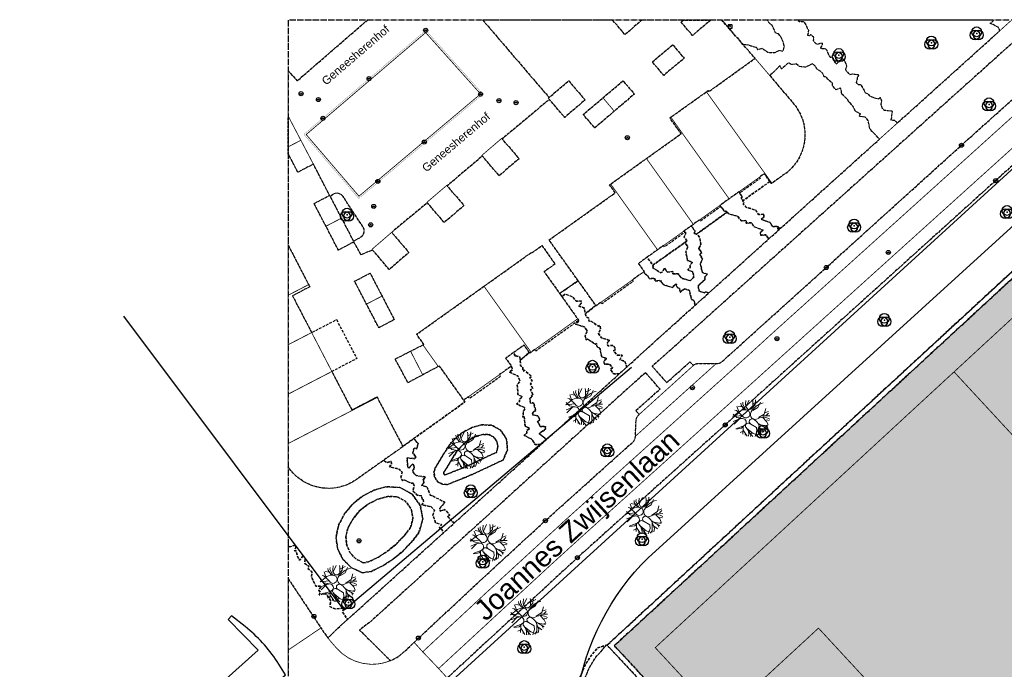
# Model space of a CAD drawing. Header units: millimetres. Extents: x 164440972 to 164699268, y 418448482 to 418717188.
# Tile 3 of 4: x 164443580 to 164564569, y 418637273 to 418717188. Entities that reach past the tile are written whole.
import ezdxf
from ezdxf.enums import TextEntityAlignment as Align

# ---------------------------------------------------------------- set-up
doc = ezdxf.new("R2010")
doc.units = ezdxf.units.MM
doc.header["$LTSCALE"] = 100
doc.linetypes.add('HIDDEN', pattern=[9.525, 6.35, -3.175])
doc.linetypes.add('HIDDEN2', pattern=[4.7625, 3.175, -1.5875])
for name, color, linetype in [('ADRES_STRAATNAAM', 7, 'Continuous'), ('BEGROEIDTERREINDEEL', 3, 'HIDDEN2'), ('KAST', 14, 'Continuous'), ('ONBEGROEIDTERREINDEEL', 15, 'HIDDEN2'), ('PAND', 1, 'Continuous'), ('PUT', 8, 'Continuous'), ('RASTERVERDELING', 8, 'HIDDEN'), ('SCHEIDING', 14, 'HIDDEN2'), ('T--L9041_VERHARDING_Sportveld', 255, 'Continuous'), ('VEGETATIEOBJECT', 92, 'Continuous'), ('WEGDEEL', 8, 'Continuous'), ('WEGINRICHTINGSELEMENT', 7, 'Continuous')]:
    doc.layers.add(name, color=color, linetype=linetype)
doc.layers.add('T--A9041_VERHARDING_Sportveld', color=92, linetype='Continuous', transparency=0.8)
doc.layers.add('T--L9042_BOMEN', color=84, linetype='Continuous', lineweight=0)
doc.styles.get("Standard").update_dxf_attribs({"font": 'arial.ttf'})

# ---------------------------------------------------------------- blocks, each defined once
blk = doc.blocks.new('KAST')
at = {"flags": 128}
for points in [[(-250, 200), (250, 200)], [(-250, -250), (250, -250), (250, 150), (-250, 150), (-250, -250)]]:
    blk.add_lwpolyline(points, dxfattribs=at)
blk.add_circle((-150, 50), 30)
blk.add_point((0, 0))
blk = doc.blocks.new('PUT')
at = {"flags": 128}
blk.add_lwpolyline([(-150, 0), (150, 0)], dxfattribs=at)
blk.add_circle((0, 0), 250)
blk.add_point((0, 0))
blk = doc.blocks.new('VEGETATIEOBJECT')
for centre in [(-200, -200), (0, 200), (200, -200)]:
    blk.add_circle(centre, 600)
blk.add_point((0, 0))
blk = doc.blocks.new('boom15')
for p, q in [((-837, 1233), (-1799, 760)), ((-1202, 1372), (-1390, 1455)), ((-665, 606), (-1202, 1372)), ((-933, 989), (-1054, 1855)), ((-414, 1658), (-921, 1885)), ((-527, 1919), (-502, 2147)), ((-299, 1379), (-527, 1919)), ((-20, 1187), (-299, 1379)), ((-297, 1976), (-228, 2217)), ((-130, 1313), (-297, 1976)), ((6, 1614), (36, 1887)), ((103, 1333), (6, 1614)), ((33, 1616), (578, 2305)), ((36, 1887), (179, 2324)), ((691, 1213), (1174, 1580)), ((803, 1277), (976, 1988)), ((976, 1988), (974, 2222)), ((994, 1781), (1631, 1936)), ((1174, 1580), (1359, 2157)), ((1443, 1197), (1872, 1759)), ((-1284, 245), (-1881, 157)), ((-1106, 279), (-1876, -213)), ((-1799, 760), (-667, 633)), ((-1355, 546), (-1704, 1021)), ((-707, 259), (-1355, 546)), ((742, 946), (1443, 1197)), ((1245, -58), (2008, 208)), ((1796, 54), (2626, -145)), ((2008, 208), (2349, 852)), ((2095, 351), (2621, 433)), ((2217, -9), (2566, 238)), ((-657, -622), (-1779, -801)), ((-1067, -892), (-1721, -850)), ((-853, -756), (-1075, -1625)), ((-633, -583), (-1067, -892)), ((-909, -1150), (-602, -1972)), ((-486, -923), (-122, -1876)), ((-429, -1053), (170, -1805)), ((157, -632), (740, -1195)), ((740, -1195), (687, -1624)), ((1095, -1029), (849, -2134)), ((1052, -743), (1910, -1563)), ((1052, -743), (1213, -1759)), ((1307, -974), (2124, -1327)), ((1719, -107), (2116, -713)), ((1835, -1217), (2202, -1185)), ((2116, -713), (2199, -1149)), ((2128, -541), (2464, -665)), ((-1057, -1316), (-1349, -1378)), ((-736, -1577), (-805, -1818)), ((17, -1611), (-201, -2109)), ((-122, -1876), (66, -2167)), ((170, -1805), (687, -2148)), ((687, -1624), (324, -2225)), ((916, -1875), (602, -2201)), ((1213, -1759), (1028, -2119)), ((1156, -1412), (1548, -1865)), ((1683, -1347), (1760, -1711))]:
    blk.add_line(p, q)
for centre, radius, start, end in [((-489, -88), 1366, 69.1371, 104.77711), ((447, 1547), 405, 211.85173, 304.07273), ((2202, -720), 2299, 90.15836, 137.76604), ((-972, -1088), 1373, 78.8774, 104.28942), ((-793, -182), 450, 291.1226, 78.8774), ((-180, 722), 499, 193.43344, 69.1371), ((951, 416), 610, 137.76604, 290.42774), ((-228, -761), 329, 37.31288, 210.03342), ((-1617, -1563), 1275, 338.11849, 30.03342), ((357, -363), 335, 54.28546, 233.34269), ((-276, -1244), 1420, 20.65693, 54.28546), ((1523, -1479), 1386, 42.60855, 104.32725)]:
    blk.add_arc(centre, radius, start, end)

msp = doc.modelspace()

# ---------------------------------------------------------------- hatches: boundary and pattern name
at = {"layer": 'T--A9041_VERHARDING_Sportveld'}
h = msp.add_hatch(color=256, dxfattribs=at)
h.dxf.hatch_style = 1
h.paths.add_polyline_path([(164642992, 418661090), (164643484, 418660558), (164566581, 418589689), (164564846, 418588089), (164516647, 418640178), (164555957, 418676486), (164595227, 418712758)])
h.paths.add_polyline_path([(164569502, 418583079), (164572058, 418585440), (164609457, 418619983), (164628262, 418637347), (164648057, 418655613), (164695069, 418604863), (164694537, 418601924), (164655917, 418566299), (164617666, 418530955)])

# ---------------------------------------------------------------- linework, layer by layer
at = {"layer": 'BEGROEIDTERREINDEEL', "flags": 128}
for points in [[(164595198, 418713616), (164591946, 418717138), (164585352, 418717138), (164580853, 418713084), (164563508, 418697392), (164530274, 418667342), (164512118, 418651004), (164496117, 418636202), (164493275, 418633511), (164498198, 418628103), (164502821, 418623020), (164509071, 418628803), (164509196, 418628925), (164509311, 418629054), (164509418, 418629192), (164509515, 418629336), (164509602, 418629487), (164509678, 418629644), (164509743, 418629805), (164513052, 418637793), (164513903, 418639121), (164514595, 418639904), (164515687, 418640251), (164515724, 418640294), (164515766, 418640249), (164516206, 418640656), (164555516, 418676963), (164595198, 418713616)], [(164559310, 418701751), (164576434, 418717138), (164568692, 418717138), (164523193, 418676229), (164521293, 418674551), (164523071, 418672544), (164525938, 418675083), (164526376, 418674667), (164526428, 418674711), (164526483, 418674751), (164526541, 418674787), (164526601, 418674819), (164526664, 418674846), (164526734, 418674870), (164526805, 418674889), (164526878, 418674903), (164526952, 418674911), (164527026, 418674912), (164529161, 418674876), (164529225, 418674875), (164529294, 418674880), (164529364, 418674889), (164529433, 418674903), (164529500, 418674921), (164529567, 418674943), (164529646, 418674976), (164529723, 418675015), (164529797, 418675060), (164529866, 418675111), (164529932, 418675167), (164535020, 418679772), (164542694, 418686700), (164559310, 418701751)], [(164529848, 418717138), (164532453, 418714145), (164533040, 418714113), (164533978, 418713804), (164534105, 418713807), (164534246, 418713525), (164534809, 418713673), (164535527, 418713173), (164536384, 418713157), (164536948, 418713414), (164537291, 418713307), (164537415, 418713393), (164537527, 418713920), (164537391, 418714449), (164537123, 418715061), (164536820, 418715427), (164536469, 418715572), (164536054, 418716452), (164535574, 418716903), (164535507, 418717079), (164535532, 418717138), (164529848, 418717138)], [(164539273, 418717138), (164539238, 418717077), (164539396, 418716950), (164539882, 418716956), (164540025, 418716806), (164540275, 418716386), (164540325, 418716156), (164540509, 418715902), (164540467, 418715519), (164540399, 418715269), (164540650, 418715213), (164540793, 418715356), (164541098, 418715111), (164541126, 418714928), (164541067, 418714608), (164541411, 418714257), (164541613, 418714172), (164542044, 418714315), (164542205, 418714292), (164542165, 418713978), (164541965, 418713735), (164542063, 418713625), (164542564, 418713632), (164542742, 418713418), (164543021, 418712782), (164543176, 418712569), (164543486, 418712535), (164543651, 418712074), (164543894, 418711769), (164544013, 418711837), (164544406, 418712107), (164544737, 418712370), (164544935, 418712133), (164545142, 418711703), (164545183, 418711463), (164545042, 418711068), (164545212, 418710785), (164545587, 418710447), (164545918, 418710521), (164546572, 418710438), (164546662, 418710337), (164546490, 418710049), (164546481, 418709809), (164546355, 418709447), (164546602, 418709224), (164546955, 418709192), (164547293, 418708559), (164547492, 418708190), (164547786, 418708089), (164547995, 418707818), (164548521, 418707595), (164549106, 418707448), (164549330, 418707615), (164549494, 418707196), (164549397, 418706780), (164549517, 418706323), (164549831, 418706071), (164550279, 418706005), (164550747, 418705963), (164550801, 418705832), (164550694, 418705433), (164550691, 418705105), (164550627, 418704866), (164551075, 418704809), (164551263, 418704612), (164551419, 418704467), (164564008, 418715822), (164563834, 418716248), (164562833, 418716757), (164563210, 418717026), (164563223, 418717138), (164539273, 418717138)], [(164548344, 418703444), (164548036, 418703798), (164547930, 418704386), (164547823, 418704791), (164547476, 418705206), (164546744, 418705295), (164546882, 418705596), (164546378, 418705863), (164546323, 418705874), (164545978, 418706489), (164545636, 418706946), (164545474, 418707050), (164545228, 418707455), (164544549, 418708093), (164544553, 418708401), (164544439, 418708771), (164544088, 418708635), (164543880, 418708563), (164543474, 418709066), (164543452, 418709363), (164543019, 418709741), (164542687, 418710125), (164542464, 418710168), (164542432, 418710165), (164542228, 418710624), (164542196, 418710667), (164541616, 418711079), (164541502, 418711188), (164541345, 418711475), (164541000, 418711773), (164540143, 418711338), (164539395, 418711415), (164538997, 418711761), (164538471, 418711653), (164538041, 418711875), (164537586, 418711472), (164537195, 418711127), (164537021, 418711529), (164535881, 418710429), (164535735, 418710322), (164535961, 418710056), (164538293, 418707307), (164539002, 418706453), (164539448, 418705689), (164539615, 418705323), (164539757, 418704946), (164539874, 418704561), (164539964, 418704169), (164540027, 418703771), (164540063, 418703371), (164540073, 418702968), (164540055, 418702566), (164540010, 418702166), (164539938, 418701770), (164539839, 418701380), (164539714, 418700997), (164539564, 418700624), (164539389, 418700262), (164539190, 418699912), (164538967, 418699577), (164538723, 418699257), (164538457, 418698954), (164538172, 418698671), (164537868, 418698407), (164537547, 418698164), (164536016, 418697066), (164535946, 418697017), (164535759, 418697280), (164532448, 418694918), (164532580, 418694712), (164532496, 418694504), (164532863, 418694114), (164534018, 418693747), (164534362, 418693234), (164535005, 418693249), (164535011, 418692912), (164534689, 418692639), (164535780, 418692243), (164536128, 418691726), (164536773, 418691762), (164536739, 418691409), (164536985, 418691632), (164537077, 418691531), (164547335, 418700783), (164549112, 418702386), (164549236, 418702498), (164548344, 418703444)], [(164535630, 418690226), (164535267, 418690717), (164534614, 418690671), (164534614, 418691027), (164534951, 418691294), (164533853, 418691687), (164533495, 418692208), (164532866, 418692155), (164532825, 418692477), (164532216, 418692426), (164531840, 418692977), (164530689, 418693301), (164530503, 418693512), (164526754, 418690803), (164526789, 418690792), (164527119, 418690423), (164527288, 418689574), (164527029, 418689024), (164527397, 418688503), (164527142, 418688296), (164527473, 418687750), (164527210, 418687186), (164527476, 418686079), (164528092, 418685866), (164527753, 418685536), (164527792, 418685221), (164526934, 418684462), (164527087, 418683787), (164527713, 418683592), (164527863, 418683704), (164528252, 418683571), (164535630, 418690226)], [(164525573, 418689951), (164521366, 418686994), (164521467, 418686850), (164521347, 418686666), (164522340, 418686066), (164522533, 418686124), (164522823, 418686633), (164523151, 418686140), (164523819, 418686211), (164523854, 418685905), (164524487, 418685926), (164524871, 418685403), (164525956, 418685077), (164526409, 418685523), (164526296, 418686182), (164525701, 418686378), (164525976, 418686726), (164525976, 418687037), (164526270, 418687328), (164525658, 418687559), (164525429, 418688650), (164525705, 418689247), (164525313, 418689761), (164525574, 418689950), (164525573, 418689951)], [(164526569, 418682053), (164526434, 418682628), (164526136, 418682783), (164525870, 418683887), (164525270, 418684093), (164524761, 418683655), (164524640, 418684108), (164524350, 418684247), (164524242, 418684684), (164523774, 418684251), (164522674, 418684572), (164522318, 418685094), (164521684, 418685046), (164521631, 418685359), (164520983, 418685323), (164520663, 418685763), (164520452, 418685906), (164520259, 418686168), (164518830, 418685149), (164518947, 418684985), (164515112, 418682238), (164514989, 418682410), (164514408, 418681996), (164514366, 418682053), (164513094, 418681003), (164513174, 418680629), (164513473, 418680509), (164513574, 418680076), (164513677, 418680182), (164514696, 418679481), (164514862, 418679585), (164514969, 418679163), (164514694, 418678576), (164515060, 418678040), (164516080, 418677732), (164515784, 418677428), (164515852, 418677066), (164516495, 418677121), (164516832, 418676631), (164516567, 418676465), (164516986, 418675933), (164517594, 418675898), (164517327, 418675349), (164517946, 418675167), (164518174, 418674457), (164521789, 418677741), (164526569, 418682053)], [(164517236, 418673605), (164516539, 418673642), (164516184, 418674168), (164516421, 418674372), (164516043, 418674828), (164515439, 418674826), (164515354, 418675163), (164515740, 418675491), (164515098, 418675721), (164514862, 418676784), (164514546, 418676937), (164514441, 418677355), (164514316, 418677261), (164513332, 418677921), (164513193, 418677813), (164513049, 418678266), (164513334, 418678891), (164512977, 418679394), (164511866, 418679727), (164512305, 418680125), (164512267, 418680202), (164506998, 418676419), (164506867, 418676603), (164506416, 418676279), (164506269, 418676173), (164506214, 418676249), (164505074, 418675299), (164505139, 418674594), (164505385, 418674438), (164505433, 418673953), (164505591, 418674068), (164506487, 418673295), (164506267, 418673123), (164506566, 418672737), (164506351, 418672389), (164506623, 418671822), (164506362, 418671647), (164506624, 418671075), (164506282, 418670533), (164506336, 418670023), (164506639, 418670064), (164506745, 418669973), (164506988, 418669113), (164506626, 418668846), (164506597, 418668577), (164507251, 418668457), (164507512, 418667931), (164507225, 418667766), (164507549, 418667157), (164508188, 418667141), (164508201, 418666826), (164507429, 418666270), (164508320, 418665533), (164516008, 418672489), (164517236, 418673605)], [(164518244, 418664624), (164518893, 418665180), (164518950, 418665235), (164519003, 418665296), (164519051, 418665360), (164519094, 418665427), (164519131, 418665498), (164519162, 418665568), (164519187, 418665640), (164519207, 418665714), (164519221, 418665789), (164519230, 418665865), (164519233, 418665938), (164519323, 418667882), (164519327, 418667958), (164519338, 418668034), (164519355, 418668109), (164519378, 418668182), (164519407, 418668253), (164519443, 418668325), (164519485, 418668393), (164519532, 418668457), (164519585, 418668517), (164519643, 418668572), (164519699, 418668623), (164519282, 418669100), (164522266, 418671747), (164520486, 418673773), (164518039, 418671588), (164486753, 418643194), (164485342, 418642107), (164489130, 418638343), (164489332, 418638432), (164489530, 418638529), (164489725, 418638633), (164489915, 418638745), (164490101, 418638863), (164490282, 418638989), (164490459, 418639121), (164490630, 418639260), (164490796, 418639405), (164490956, 418639557), (164492048, 418640592), (164499991, 418648029), (164508171, 418655564), (164518244, 418664624)], [(164505482, 418669082), (164505681, 418669322), (164505653, 418669450), (164504644, 418669914), (164505001, 418670203), (164505019, 418670546), (164505356, 418670788), (164504805, 418671065), (164504716, 418672251), (164505056, 418672768), (164504785, 418673360), (164503745, 418673835), (164504132, 418674119), (164504002, 418674571), (164502541, 418673529), (164502688, 418673320), (164498879, 418670585), (164498723, 418670805), (164498142, 418670390), (164498265, 418670138), (164491990, 418665654), (164492551, 418665032), (164492365, 418664408), (164492062, 418664478), (164491889, 418663887), (164492300, 418663373), (164492099, 418663185), (164491174, 418663309), (164491263, 418662111), (164491429, 418662078), (164491876, 418662571), (164492082, 418662167), (164491875, 418661587), (164492303, 418661104), (164493419, 418660951), (164493178, 418660571), (164493247, 418660199), (164492952, 418659869), (164493618, 418659738), (164494034, 418658686), (164494330, 418658603), (164495827, 418657806), (164495199, 418657093), (164495257, 418656744), (164495841, 418656914), (164496419, 418656247), (164496165, 418656086), (164496532, 418655714), (164496501, 418655605), (164496984, 418655275), (164507647, 418664923), (164506915, 418664948), (164506575, 418665536), (164505554, 418666063), (164505898, 418666323), (164505901, 418666656), (164506259, 418666911), (164505703, 418667174), (164505564, 418668334), (164505633, 418668407), (164505407, 418668291), (164505482, 418669082)], [(164502969, 418663016), (164503511, 418664223), (164503418, 418665542), (164502712, 418666661), (164501561, 418667312), (164500238, 418667341), (164499154, 418667008), (164498143, 418666492), (164497237, 418665810), (164496462, 418664981), (164495842, 418664031), (164494685, 418662121), (164494482, 418661512), (164494572, 418660877), (164494934, 418660347), (164495495, 418660035), (164496136, 418660004), (164498869, 418661097), (164502969, 418663016)], [(164501561, 418667312), (164502712, 418666661), (164503418, 418665542), (164503511, 418664223), (164502969, 418663016), (164498869, 418661097), (164496136, 418660004), (164495495, 418660035), (164494934, 418660347), (164494572, 418660877), (164494482, 418661512), (164494685, 418662121), (164495842, 418664031), (164496462, 418664981), (164497237, 418665810), (164498143, 418666492), (164499154, 418667008), (164500238, 418667341), (164501561, 418667312)], [(164496886, 418663438), (164497393, 418664223), (164498028, 418664907), (164498773, 418665471), (164499605, 418665896), (164500498, 418666170), (164501189, 418666169), (164501808, 418665860), (164502224, 418665308), (164502351, 418664629), (164502163, 418663964), (164498391, 418662198), (164495852, 418661183), (164495776, 418661210), (164495716, 418661265), (164495683, 418661338), (164495680, 418661419), (164495709, 418661494), (164496886, 418663438)], [(164502163, 418663964), (164502351, 418664629), (164502224, 418665308), (164501808, 418665860), (164501189, 418666169), (164500498, 418666170), (164499605, 418665896), (164498773, 418665471), (164498028, 418664907), (164497393, 418664223), (164496886, 418663438), (164495709, 418661494), (164495680, 418661419), (164495683, 418661338), (164495716, 418661265), (164495776, 418661210), (164495852, 418661183), (164498391, 418662198), (164502163, 418663964)], [(164494359, 418656256), (164494538, 418656841), (164494159, 418657274), (164492975, 418657508), (164493216, 418657937), (164493137, 418658234), (164493036, 418658172), (164493003, 418658619), (164492417, 418658708), (164491901, 418659230), (164492067, 418659834), (164491915, 418660244), (164491824, 418660120), (164490731, 418660606), (164490620, 418660480), (164490427, 418660909), (164490562, 418661507), (164490175, 418661913), (164489032, 418662175), (164489280, 418662545), (164489212, 418662828), (164488628, 418662712), (164488311, 418662996), (164485156, 418660759), (164484815, 418660517), (164484457, 418660300), (164484085, 418660108), (164483701, 418659942), (164483306, 418659804), (164482902, 418659694), (164482492, 418659612), (164482076, 418659559), (164481659, 418659535), (164481240, 418659541), (164480823, 418659575), (164480409, 418659639), (164480001, 418659731), (164479601, 418659852), (164479209, 418660001), (164478829, 418660176), (164478463, 418660378), (164478111, 418660604), (164477776, 418660855), (164477459, 418661129), (164477162, 418661424), (164476887, 418661739), (164476634, 418662072), (164476575, 418662162), (164476575, 418652447), (164476792, 418652321), (164477386, 418652558), (164477521, 418652275), (164477334, 418651849), (164477533, 418651837), (164477887, 418650724), (164478056, 418650735), (164478387, 418651307), (164478643, 418650946), (164478625, 418650283), (164479129, 418649932), (164478969, 418649666), (164479494, 418649283), (164479441, 418648655), (164479957, 418647497), (164480631, 418647514), (164480341, 418647030), (164480530, 418646751), (164480370, 418646425), (164481162, 418646655), (164481794, 418645708), (164481707, 418644990), (164482328, 418644699), (164483426, 418644798), (164483241, 418644329), (164483868, 418643408), (164483961, 418643491), (164495598, 418654021), (164495509, 418654463), (164495280, 418654452), (164495172, 418654717), (164495426, 418655071), (164494688, 418655289), (164494359, 418656256)], [(164483508, 418656411), (164484500, 418657608), (164485710, 418658585), (164487090, 418659301), (164488584, 418659730), (164490297, 418659646), (164491805, 418658826), (164492806, 418657434), (164493104, 418655744), (164492639, 418654093), (164491703, 418652880), (164490634, 418651782), (164489447, 418650814), (164488155, 418649989), (164486778, 418649318), (164485695, 418649146), (164484352, 418649768), (164483292, 418650800), (164482634, 418652127), (164482455, 418653596), (164482774, 418655041), (164483508, 418656411)], [(164492639, 418654093), (164493104, 418655744), (164492806, 418657434), (164491805, 418658826), (164490297, 418659646), (164488584, 418659730), (164487090, 418659301), (164485710, 418658585), (164484500, 418657608), (164483508, 418656411), (164482774, 418655041), (164482455, 418653596), (164482634, 418652127), (164483292, 418650800), (164484352, 418649768), (164485695, 418649146), (164486778, 418649318), (164488155, 418649989), (164489447, 418650814), (164490634, 418651782), (164491703, 418652880), (164492639, 418654093)], [(164485782, 418650375), (164484880, 418650868), (164484181, 418651622), (164483759, 418652560), (164483656, 418653582), (164483884, 418654585), (164484505, 418655743), (164485344, 418656755), (164486367, 418657580), (164487533, 418658186), (164488796, 418658548), (164489964, 418658493), (164490995, 418657940), (164491688, 418656997), (164491908, 418655849), (164491612, 418654717), (164490782, 418653648), (164489837, 418652679), (164488791, 418651821), (164487655, 418651085), (164486444, 418650480), (164485782, 418650375)], [(164491612, 418654717), (164491908, 418655849), (164491688, 418656997), (164490995, 418657940), (164489964, 418658493), (164488796, 418658548), (164487533, 418658186), (164486367, 418657580), (164485344, 418656755), (164484505, 418655743), (164483884, 418654585), (164483656, 418653582), (164483759, 418652560), (164484181, 418651622), (164484880, 418650868), (164485782, 418650375), (164486444, 418650480), (164487655, 418651085), (164488791, 418651821), (164489837, 418652679), (164490782, 418653648), (164491612, 418654717)], [(164513586, 418637514), (164514384, 418638759), (164515687, 418640251), (164514595, 418639904), (164513903, 418639121), (164513052, 418637793), (164509743, 418629805), (164509678, 418629644), (164509602, 418629487), (164509515, 418629336), (164509418, 418629192), (164509311, 418629054), (164509196, 418628925), (164509071, 418628803), (164502821, 418623020), (164503228, 418622579), (164509477, 418628361), (164509629, 418628510), (164509771, 418628669), (164509902, 418628837), (164510021, 418629013), (164510128, 418629198), (164510221, 418629389), (164510302, 418629586), (164513586, 418637514)]]:
    msp.add_lwpolyline(points, dxfattribs=at)
at = {"layer": 'ONBEGROEIDTERREINDEEL', "flags": 128}
for points in [[(164476575, 418717138), (164476575, 418710902), (164477672, 418709661), (164486303, 418717138), (164476575, 418717138)], [(164500483, 418717138), (164508623, 418707612), (164511028, 418709674), (164513054, 418707311), (164510557, 418705169), (164508665, 418707375), (164506672, 418705705), (164502862, 418702511), (164504939, 418700087), (164502500, 418697997), (164500429, 418700414), (164496098, 418696744), (164498176, 418694317), (164495737, 418692236), (164493677, 418694661), (164489288, 418691027), (164491400, 418688536), (164488989, 418686465), (164486951, 418688852), (164485510, 418688268), (164484648, 418689847), (164482735, 418688849), (164481206, 418691778), (164479748, 418694574), (164481662, 418695572), (164479666, 418699417), (164477760, 418698419), (164476575, 418700683), (164476575, 418705094), (164476669, 418705143), (164476575, 418705148), (164476575, 418689444), (164476603, 418689390), (164479087, 418684599), (164479226, 418684331), (164477109, 418683223), (164479456, 418678700), (164482515, 418680287), (164485000, 418675498), (164481941, 418673911), (164484397, 418669179), (164487487, 418670782), (164487519, 418670720), (164490671, 418664669), (164491033, 418664965), (164491990, 418665654), (164498265, 418670138), (164498142, 418670390), (164495145, 418674596), (164495016, 418674527), (164493106, 418673503), (164493103, 418673501), (164491285, 418672527), (164489720, 418675447), (164490330, 418675756), (164491610, 418676407), (164493129, 418677179), (164493248, 418677240), (164492351, 418678489), (164500634, 418684398), (164506386, 418688500), (164506421, 418688452), (164507759, 418689400), (164509367, 418687132), (164508029, 418686184), (164509931, 418683499), (164512203, 418685078), (164508627, 418690088), (164514494, 418694280), (164516767, 418695904), (164516071, 418696876), (164516202, 418696969), (164520594, 418700109), (164524857, 418703156), (164523465, 418705108), (164523592, 418705199), (164527968, 418708313), (164528184, 418708467), (164528275, 418708350), (164532323, 418711272), (164533939, 418712439), (164532453, 418714145), (164529848, 418717138), (164520043, 418717138), (164519446, 418716631), (164517959, 418715344), (164516433, 418717138), (164500483, 418717138)], [(164528494, 418717138), (164526265, 418715240), (164524852, 418716899), (164525132, 418717138), (164528494, 418717138)], [(164604780, 418703382), (164603421, 418704852), (164595263, 418713676), (164595198, 418713616), (164555516, 418676963), (164516206, 418640656), (164515766, 418640249), (164515908, 418640095), (164523250, 418632166), (164564804, 418587290), (164567006, 418589322), (164644307, 418660668), (164643977, 418661012), (164643804, 418661192), (164643469, 418661532), (164604780, 418703382)], [(164521323, 418711988), (164523826, 418714099), (164525220, 418712447), (164522721, 418710339), (164521323, 418711988)], [(164643484, 418660558), (164642992, 418661090), (164595227, 418712758), (164555957, 418676486), (164516647, 418640178), (164564846, 418588089), (164566581, 418589689), (164643484, 418660558)], [(164642992, 418661090), (164643484, 418660558), (164566581, 418589689), (164564846, 418588089), (164516647, 418640178), (164555957, 418676486), (164595227, 418712758), (164642992, 418661090)], [(164515248, 418707578), (164517711, 418709671), (164518485, 418708768), (164519107, 418708043), (164516524, 418705827), (164514244, 418703870), (164513252, 418705037), (164512835, 418705528), (164515248, 418707578)], [(164535759, 418697280), (164535081, 418698233), (164534472, 418697799), (164534570, 418697662), (164532061, 418695874), (164531965, 418696010), (164531942, 418695993), (164532386, 418695369), (164532231, 418695256), (164532448, 418694918), (164535759, 418697280)], [(164483315, 418695432), (164483131, 418695637), (164482894, 418695777), (164482626, 418695840), (164482352, 418695819), (164482096, 418695717), (164481759, 418695386), (164483122, 418692772), (164484604, 418689932), (164485443, 418690409), (164485667, 418690584), (164485825, 418690820), (164485902, 418691093), (164485890, 418691377), (164485790, 418691643), (164483315, 418695432)], [(164535005, 418693249), (164534362, 418693234), (164534018, 418693747), (164532863, 418694114), (164532496, 418694504), (164532580, 418694712), (164532448, 418694918), (164532231, 418695256), (164532386, 418695369), (164531942, 418695993), (164530754, 418695146), (164529611, 418694331), (164530253, 418693569), (164530352, 418693684), (164530503, 418693512), (164530689, 418693301), (164531840, 418692977), (164532216, 418692426), (164532825, 418692477), (164532866, 418692155), (164533495, 418692208), (164533853, 418691687), (164534951, 418691294), (164534614, 418691027), (164534614, 418690671), (164535267, 418690717), (164535630, 418690226), (164537077, 418691531), (164536985, 418691632), (164536739, 418691409), (164536773, 418691762), (164536128, 418691726), (164535780, 418692243), (164534689, 418692639), (164535011, 418692912), (164535005, 418693249)], [(164530503, 418693512), (164530352, 418693684), (164530253, 418693569), (164529611, 418694331), (164529594, 418694318), (164529701, 418694168), (164527192, 418692383), (164527087, 418692530), (164526359, 418692010), (164526126, 418691844), (164526583, 418691091), (164526412, 418690915), (164526754, 418690803), (164530503, 418693512)], [(164527029, 418689024), (164527288, 418689574), (164527119, 418690423), (164526789, 418690792), (164526754, 418690803), (164526412, 418690915), (164526583, 418691091), (164526126, 418691844), (164525216, 418691195), (164525421, 418690918), (164525227, 418690460), (164525573, 418689951), (164525574, 418689950), (164525313, 418689761), (164525705, 418689247), (164525429, 418688650), (164525658, 418687559), (164526270, 418687328), (164525976, 418687037), (164525976, 418686726), (164525701, 418686378), (164526296, 418686182), (164526409, 418685523), (164525956, 418685077), (164524871, 418685403), (164524487, 418685926), (164523854, 418685905), (164523819, 418686211), (164523151, 418686140), (164522823, 418686633), (164522533, 418686124), (164522340, 418686066), (164521347, 418686666), (164521467, 418686850), (164521366, 418686994), (164520684, 418687962), (164519606, 418687193), (164520310, 418686205), (164520259, 418686168), (164520452, 418685906), (164520663, 418685763), (164520983, 418685323), (164521631, 418685359), (164521684, 418685046), (164522318, 418685094), (164522674, 418684572), (164523774, 418684251), (164524242, 418684684), (164524350, 418684247), (164524640, 418684108), (164524761, 418683655), (164525270, 418684093), (164525870, 418683887), (164526136, 418682783), (164526434, 418682628), (164526569, 418682053), (164528252, 418683571), (164527863, 418683704), (164527713, 418683592), (164527087, 418683787), (164526934, 418684462), (164527792, 418685221), (164527753, 418685536), (164528092, 418685866), (164527476, 418686079), (164527210, 418687186), (164527473, 418687750), (164527142, 418688296), (164527397, 418688503), (164527029, 418689024)], [(164525573, 418689951), (164525227, 418690460), (164525421, 418690918), (164525216, 418691195), (164525203, 418691186), (164525317, 418691027), (164522803, 418689235), (164522690, 418689393), (164521963, 418688874), (164520684, 418687962), (164521366, 418686994), (164525573, 418689951)], [(164489615, 418680294), (164487704, 418679298), (164486194, 418682196), (164484728, 418685010), (164486641, 418686005), (164488107, 418683189), (164489615, 418680294)], [(164512203, 418685078), (164509931, 418683499), (164510195, 418683128), (164510606, 418683433), (164511554, 418683085), (164511944, 418682568), (164512558, 418682583), (164512584, 418682292), (164512285, 418681964), (164512936, 418681737), (164513094, 418681003), (164514366, 418682053), (164512926, 418684065), (164512203, 418685078)], [(164514969, 418679163), (164514862, 418679585), (164514696, 418679481), (164513677, 418680182), (164513574, 418680076), (164513473, 418680509), (164513174, 418680629), (164513094, 418681003), (164512936, 418681737), (164512285, 418681964), (164512584, 418682292), (164512558, 418682583), (164511944, 418682568), (164511554, 418683085), (164510606, 418683433), (164510195, 418683128), (164512136, 418680388), (164512267, 418680202), (164512305, 418680125), (164511866, 418679727), (164512977, 418679394), (164513334, 418678891), (164513049, 418678266), (164513193, 418677813), (164513332, 418677921), (164514316, 418677261), (164514441, 418677355), (164514546, 418676937), (164514862, 418676784), (164515098, 418675721), (164515740, 418675491), (164515354, 418675163), (164515439, 418674826), (164516043, 418674828), (164516421, 418674372), (164516184, 418674168), (164516539, 418673642), (164517236, 418673605), (164518174, 418674457), (164517946, 418675167), (164517327, 418675349), (164517594, 418675898), (164516986, 418675933), (164516567, 418676465), (164516832, 418676631), (164516495, 418677121), (164515852, 418677066), (164515784, 418677428), (164516080, 418677732), (164515060, 418678040), (164514694, 418678576), (164514969, 418679163)], [(164506214, 418676249), (164505561, 418677160), (164505330, 418676994), (164504476, 418676381), (164504225, 418676201), (164504558, 418675748), (164504556, 418675825), (164505035, 418675714), (164505074, 418675299), (164506214, 418676249)], [(164506624, 418671075), (164506362, 418671647), (164506623, 418671822), (164506351, 418672389), (164506566, 418672737), (164506267, 418673123), (164506487, 418673295), (164505591, 418674068), (164505433, 418673953), (164505385, 418674438), (164505139, 418674594), (164505074, 418675299), (164505035, 418675714), (164504556, 418675825), (164504558, 418675748), (164504225, 418676201), (164503301, 418675539), (164503432, 418675356), (164504002, 418674571), (164504132, 418674119), (164503745, 418673835), (164504785, 418673360), (164505056, 418672768), (164504716, 418672251), (164504805, 418671065), (164505356, 418670788), (164505019, 418670546), (164505001, 418670203), (164504644, 418669914), (164505653, 418669450), (164505681, 418669322), (164505482, 418669082), (164505407, 418668291), (164505633, 418668407), (164505564, 418668334), (164505703, 418667174), (164506259, 418666911), (164505901, 418666656), (164505898, 418666323), (164505554, 418666063), (164506575, 418665536), (164506915, 418664948), (164507647, 418664923), (164508320, 418665533), (164507429, 418666270), (164508201, 418666826), (164508188, 418667141), (164507549, 418667157), (164507225, 418667766), (164507512, 418667931), (164507251, 418668457), (164506597, 418668577), (164506626, 418668846), (164506988, 418669113), (164506745, 418669973), (164506639, 418670064), (164506336, 418670023), (164506282, 418670533), (164506624, 418671075)], [(164493618, 418659738), (164492952, 418659869), (164493247, 418660199), (164493178, 418660571), (164493419, 418660951), (164492303, 418661104), (164491875, 418661587), (164492082, 418662167), (164491876, 418662571), (164491429, 418662078), (164491263, 418662111), (164491174, 418663309), (164492099, 418663185), (164492300, 418663373), (164491889, 418663887), (164492062, 418664478), (164492365, 418664408), (164492551, 418665032), (164491990, 418665654), (164491033, 418664965), (164490671, 418664669), (164488311, 418662996), (164488628, 418662712), (164489212, 418662828), (164489280, 418662545), (164489032, 418662175), (164490175, 418661913), (164490562, 418661507), (164490427, 418660909), (164490620, 418660480), (164490731, 418660606), (164491824, 418660120), (164491915, 418660244), (164492067, 418659834), (164491901, 418659230), (164492417, 418658708), (164493003, 418658619), (164493036, 418658172), (164493137, 418658234), (164493216, 418657937), (164492975, 418657508), (164494159, 418657274), (164494538, 418656841), (164494359, 418656256), (164494688, 418655289), (164495426, 418655071), (164495172, 418654717), (164495280, 418654452), (164495509, 418654463), (164495598, 418654021), (164496984, 418655275), (164496501, 418655605), (164496532, 418655714), (164496165, 418656086), (164496419, 418656247), (164495841, 418656914), (164495257, 418656744), (164495199, 418657093), (164495827, 418657806), (164494330, 418658603), (164494034, 418658686), (164493618, 418659738)], [(164476575, 418648420), (164480599, 418642364), (164480997, 418641766), (164481449, 418641133), (164483074, 418642705), (164483868, 418643408), (164483241, 418644329), (164483426, 418644798), (164482328, 418644699), (164481707, 418644990), (164481794, 418645708), (164481162, 418646655), (164480370, 418646425), (164480530, 418646751), (164480341, 418647030), (164480631, 418647514), (164479957, 418647497), (164479441, 418648655), (164479494, 418649283), (164478969, 418649666), (164479129, 418649932), (164478625, 418650283), (164478643, 418650946), (164478387, 418651307), (164478056, 418650735), (164477887, 418650724), (164477533, 418651837), (164477334, 418651849), (164477521, 418652275), (164477386, 418652558), (164476792, 418652321), (164476575, 418652447), (164476575, 418648420)]]:
    msp.add_lwpolyline(points, dxfattribs=at)
at = {"layer": 'PAND', "const_width": 100, "flags": 128}
for points in [[(164517959, 418715344), (164519446, 418716631), (164520043, 418717138), (164516433, 418717138), (164517959, 418715344)], [(164525132, 418717138), (164524852, 418716899), (164526265, 418715240), (164528494, 418717138), (164525132, 418717138)], [(164523826, 418714099), (164521323, 418711988), (164522721, 418710339), (164525220, 418712447), (164523826, 418714099)], [(164535961, 418710056), (164533939, 418712439), (164532323, 418711272), (164528275, 418708350), (164528184, 418708467), (164527968, 418708313), (164536016, 418697066), (164537547, 418698164), (164537974, 418698495), (164538369, 418698863), (164538729, 418699265), (164539052, 418699698), (164539333, 418700159), (164539572, 418700643), (164539766, 418701147), (164539914, 418701666), (164540014, 418702197), (164540064, 418702707), (164540070, 418703220), (164540032, 418703732), (164539950, 418704238), (164539824, 418704736), (164539657, 418705220), (164539448, 418705689), (164539002, 418706453), (164538293, 418707307), (164535961, 418710056)], [(164511028, 418709674), (164508623, 418707612), (164508530, 418707533), (164508665, 418707375), (164510557, 418705169), (164513054, 418707311), (164511028, 418709674)], [(164516620, 418705960), (164516500, 418705860), (164516524, 418705827), (164519107, 418708043), (164518485, 418708768), (164517711, 418709671), (164515248, 418707578), (164516620, 418705960)], [(164512835, 418705528), (164513252, 418705037), (164514244, 418703870), (164516524, 418705827), (164516500, 418705860), (164516620, 418705960), (164515248, 418707578), (164512835, 418705528)], [(164527968, 418708313), (164523592, 418705199), (164530754, 418695146), (164531942, 418695993), (164531965, 418696010), (164534472, 418697799), (164535081, 418698233), (164535759, 418697280), (164535946, 418697017), (164536016, 418697066), (164527968, 418708313)], [(164476669, 418705143), (164476575, 418705094), (164476575, 418701545), (164478130, 418702351), (164476669, 418705143)], [(164523592, 418705199), (164523465, 418705108), (164524857, 418703156), (164520594, 418700109), (164526359, 418692010), (164527087, 418692530), (164529594, 418694318), (164529611, 418694331), (164530754, 418695146), (164523592, 418705199)], [(164500363, 418700491), (164502500, 418697997), (164504939, 418700087), (164502803, 418702581), (164500363, 418700491)], [(164478130, 418702351), (164476575, 418701545), (164476575, 418700683), (164477760, 418698419), (164479666, 418699417), (164478130, 418702351)], [(164521963, 418688874), (164526359, 418692010), (164520594, 418700109), (164516202, 418696969), (164516895, 418695995), (164521963, 418688874)], [(164496053, 418696798), (164493623, 418694725), (164495737, 418692236), (164498176, 418694317), (164496053, 418696798)], [(164521963, 418688874), (164516202, 418696969), (164516071, 418696876), (164516767, 418695904), (164514494, 418694280), (164508627, 418690088), (164512203, 418685078), (164512926, 418684065), (164514366, 418682053), (164514408, 418681996), (164514989, 418682410), (164518830, 418685149), (164520259, 418686168), (164520310, 418686205), (164519606, 418687193), (164520684, 418687962), (164521963, 418688874)], [(164481759, 418695386), (164481662, 418695572), (164479748, 418694574), (164481206, 418691778), (164483122, 418692772), (164481759, 418695386)], [(164483122, 418692772), (164481206, 418691778), (164482735, 418688849), (164484648, 418689847), (164484604, 418689932), (164483122, 418692772)], [(164486874, 418688942), (164488989, 418686465), (164491400, 418688536), (164489288, 418691027), (164486874, 418688942)], [(164476603, 418689390), (164476575, 418689444), (164476575, 418689375), (164476603, 418689390)], [(164476966, 418683499), (164479087, 418684599), (164476603, 418689390), (164476575, 418689375), (164476575, 418683296), (164476966, 418683499)], [(164505712, 418677267), (164506416, 418676279), (164512136, 418680388), (164508029, 418686184), (164509367, 418687132), (164507759, 418689400), (164506421, 418688452), (164506386, 418688500), (164500634, 418684398), (164505712, 418677267)], [(164486641, 418686005), (164484728, 418685010), (164486194, 418682196), (164488107, 418683189), (164486641, 418686005)], [(164479456, 418678700), (164477109, 418683223), (164479226, 418684331), (164479087, 418684599), (164476575, 418683296), (164476575, 418677205), (164479456, 418678700)], [(164506214, 418676249), (164506269, 418676173), (164506416, 418676279), (164500634, 418684398), (164492351, 418678489), (164493248, 418677240), (164493129, 418677179), (164495016, 418674527), (164495145, 418674596), (164498142, 418670390), (164498723, 418670805), (164502541, 418673529), (164504002, 418674571), (164503432, 418675356), (164503301, 418675539), (164504225, 418676201), (164504476, 418676381), (164505330, 418676994), (164505561, 418677160), (164506214, 418676249)], [(164487704, 418679298), (164489615, 418680294), (164488107, 418683189), (164486194, 418682196), (164487704, 418679298)], [(164476575, 418671126), (164481941, 418673911), (164479456, 418678700), (164476575, 418677205), (164476575, 418671126)], [(164493129, 418677179), (164491610, 418676407), (164493103, 418673501), (164493106, 418673503), (164495016, 418674527), (164493129, 418677179)], [(164491610, 418676407), (164490330, 418675756), (164489720, 418675447), (164491285, 418672527), (164493103, 418673501), (164491610, 418676407)], [(164487519, 418670720), (164487487, 418670782), (164484397, 418669179), (164481941, 418673911), (164476575, 418671126), (164476575, 418665047), (164487519, 418670720)], [(164490671, 418664669), (164487519, 418670720), (164476575, 418665047), (164476575, 418662167), (164476772, 418661885), (164477115, 418661475), (164477494, 418661097), (164477904, 418660754), (164478344, 418660450), (164478809, 418660186), (164479296, 418659965), (164479801, 418659788), (164480299, 418659661), (164480805, 418659577), (164481317, 418659537), (164481830, 418659541), (164482342, 418659589), (164482847, 418659681), (164483342, 418659816), (164483825, 418659992), (164484290, 418660209), (164484735, 418660466), (164485156, 418660759), (164488311, 418662996), (164490671, 418664669)]]:
    msp.add_lwpolyline(points, dxfattribs=at)
at = {"layer": 'RASTERVERDELING', "flags": 128}
msp.add_lwpolyline([(164676575, 418517138), (164676575, 418717138), (164476575, 418717138), (164476575, 418517138)], dxfattribs=at)
at = {"layer": 'SCHEIDING', "const_width": 25, "flags": 128}
for points in [[(164644209, 418660615), (164643678, 418661156), (164604627, 418703405), (164595270, 418713538), (164516622, 418640969), (164515762, 418640175), (164564705, 418587294)], [(164534570, 418697662), (164534472, 418697799), (164531965, 418696010), (164532061, 418695874), (164534570, 418697662)], [(164529701, 418694168), (164529594, 418694318), (164527087, 418692530), (164527192, 418692383), (164529701, 418694168)], [(164525317, 418691027), (164525203, 418691186), (164522690, 418689393), (164522803, 418689235), (164525317, 418691027)], [(164509931, 418683499), (164512203, 418685078)], [(164518947, 418684985), (164518830, 418685149), (164514989, 418682410), (164515112, 418682238), (164518947, 418684985)], [(164512267, 418680202), (164512136, 418680388), (164506867, 418676603), (164506998, 418676419), (164512267, 418680202)], [(164502688, 418673320), (164502541, 418673529), (164498723, 418670805), (164498879, 418670585), (164502688, 418673320)], [(164498142, 418670390), (164498265, 418670138), (164491990, 418665654)], [(164491033, 418664965), (164490671, 418664669)]]:
    msp.add_lwpolyline(points, dxfattribs=at)
at = {"layer": 'T--L9041_VERHARDING_Sportveld', "const_width": 100}
for points in [[(164565082, 418592959), (164638518, 418660800), (164595114, 418707785), (164521677, 418639944)], [(164557041, 418601663), (164569059, 418612765), (164541736, 418642342), (164529718, 418631240)]]:
    msp.add_lwpolyline(points, close=True, dxfattribs=at)
msp.add_lwpolyline([(164601800, 418626880), (164558396, 418673864)], dxfattribs=at)
at = {"layer": 'VEGETATIEOBJECT'}
for points in [[(164585593, 418717138), (164493886, 418633326), (164503432, 418622812), (164508354, 418627184, 0.1734274), (164512055, 418633941, -0.1589811), (164520786, 418651003), (164592629, 418716398)], [(164443580, 418612993), (164448468, 418612620), (164476261, 418636606), (164475201, 418638232, 0.0813953), (164471277, 418642532), (164469606, 418643851), (164469198, 418643384), (164472880, 418639612), (164446902, 418616352), (164444075, 418618481)]]:
    msp.add_lwpolyline(points, format="xyb", dxfattribs=at)
msp.add_lwpolyline([(164518758, 418674420), (164483437, 418644532), (164456377, 418680728)], dxfattribs=at)
at = {"layer": 'WEGDEEL', "const_width": 100, "flags": 128}
for points in [[(164486303, 418717138), (164477672, 418709661), (164476575, 418710902), (164476575, 418705148), (164476669, 418705143), (164478130, 418702351), (164479666, 418699417), (164481662, 418695572), (164481759, 418695386), (164482096, 418695717), (164482352, 418695819), (164482626, 418695840), (164482894, 418695777), (164483131, 418695637), (164483315, 418695432), (164485790, 418691643), (164485890, 418691377), (164485902, 418691093), (164485825, 418690820), (164485667, 418690584), (164485443, 418690409), (164484604, 418689932), (164484648, 418689847), (164485510, 418688268), (164486951, 418688852), (164486874, 418688942), (164489288, 418691027), (164493677, 418694661), (164493623, 418694725), (164496053, 418696798), (164496098, 418696744), (164500429, 418700414), (164500363, 418700491), (164502803, 418702581), (164502862, 418702511), (164506672, 418705705), (164508665, 418707375), (164508530, 418707533), (164508623, 418707612), (164500483, 418717138), (164486303, 418717138)], [(164565360, 418717042), (164564008, 418715822), (164551419, 418704467), (164549236, 418702498), (164549112, 418702386), (164547335, 418700783), (164537077, 418691531), (164535630, 418690226), (164528252, 418683571), (164526569, 418682053), (164521789, 418677741), (164518174, 418674457), (164517236, 418673605), (164516008, 418672489), (164508320, 418665533), (164507647, 418664923), (164496984, 418655275), (164495598, 418654021), (164483961, 418643491), (164483868, 418643408), (164483074, 418642705), (164481449, 418641133), (164481868, 418640622), (164482508, 418639887), (164483191, 418639222), (164483973, 418638678), (164484833, 418638269), (164485749, 418638006), (164486695, 418637896), (164487194, 418637901), (164487690, 418637949), (164488181, 418638039), (164488662, 418638171), (164489130, 418638343), (164485342, 418642107), (164486753, 418643194), (164518039, 418671588), (164520486, 418673773), (164522266, 418671747), (164519282, 418669100), (164519699, 418668623), (164526321, 418674613), (164526327, 418674618), (164526332, 418674624), (164526337, 418674630), (164526343, 418674635), (164526348, 418674640), (164526354, 418674646), (164526359, 418674651), (164526365, 418674656), (164526371, 418674662), (164526376, 418674667), (164525938, 418675083), (164523071, 418672544), (164521293, 418674551), (164523193, 418676229), (164568692, 418717138)], [(164576434, 418717138), (164559310, 418701751), (164542694, 418686700), (164535020, 418679772), (164529932, 418675167), (164529866, 418675111), (164529797, 418675060), (164529723, 418675015), (164529646, 418674976), (164529567, 418674943), (164529500, 418674921), (164529433, 418674903), (164529364, 418674889), (164529294, 418674880), (164529225, 418674875), (164529161, 418674876), (164519233, 418665938), (164519230, 418665865), (164519221, 418665789), (164519207, 418665714), (164519187, 418665640), (164519162, 418665568), (164519131, 418665498), (164519094, 418665427), (164519051, 418665360), (164519003, 418665296), (164518950, 418665235), (164518893, 418665180), (164518244, 418664624), (164508171, 418655564), (164499991, 418648029), (164492048, 418640592), (164493101, 418639428), (164500788, 418646588), (164510751, 418655745), (164533092, 418675892), (164536133, 418678671), (164560179, 418700383), (164577305, 418715868)], [(164579672, 418714139), (164583001, 418717138), (164578715, 418717138), (164577305, 418715868), (164560179, 418700383), (164536133, 418678671), (164533092, 418675892), (164510751, 418655745), (164500788, 418646588), (164493101, 418639428), (164495063, 418637372), (164509148, 418650406), (164512270, 418653246), (164529670, 418668952), (164562526, 418698644), (164579672, 418714139)], [(164583001, 418717138), (164579672, 418714139), (164562526, 418698644), (164529670, 418668952), (164512270, 418653246), (164509148, 418650406), (164495063, 418637372), (164496117, 418636202), (164512118, 418651004), (164530274, 418667342), (164563508, 418697392), (164580853, 418713084), (164585352, 418717138), (164583001, 418717138)], [(164535532, 418717138), (164535507, 418717079), (164535574, 418716903), (164536054, 418716452), (164536469, 418715572), (164536820, 418715427), (164537123, 418715061), (164537391, 418714449), (164537527, 418713920), (164537415, 418713393), (164537291, 418713307), (164536948, 418713414), (164536384, 418713157), (164535527, 418713173), (164534809, 418713673), (164534246, 418713525), (164534105, 418713807), (164533978, 418713804), (164533040, 418714113), (164532453, 418714145), (164533939, 418712439), (164535735, 418710322), (164535881, 418710429), (164537021, 418711529), (164537195, 418711127), (164537586, 418711472), (164538041, 418711875), (164538471, 418711653), (164538997, 418711761), (164539395, 418711415), (164540143, 418711338), (164541000, 418711773), (164541345, 418711475), (164541502, 418711188), (164541616, 418711079), (164542196, 418710667), (164542228, 418710624), (164542432, 418710165), (164542464, 418710168), (164542687, 418710125), (164543019, 418709741), (164543452, 418709363), (164543474, 418709066), (164543880, 418708563), (164544088, 418708635), (164544439, 418708771), (164544553, 418708401), (164544549, 418708093), (164545228, 418707455), (164545474, 418707050), (164545636, 418706946), (164545978, 418706489), (164546323, 418705874), (164546378, 418705863), (164546882, 418705596), (164546744, 418705295), (164547476, 418705206), (164547823, 418704791), (164547930, 418704386), (164548036, 418703798), (164548344, 418703444), (164549236, 418702498), (164551419, 418704467), (164551263, 418704612), (164551075, 418704809), (164550627, 418704866), (164550691, 418705105), (164550694, 418705433), (164550801, 418705832), (164550747, 418705963), (164550279, 418706005), (164549831, 418706071), (164549517, 418706323), (164549397, 418706780), (164549494, 418707196), (164549330, 418707615), (164549106, 418707448), (164548521, 418707595), (164547995, 418707818), (164547786, 418708089), (164547492, 418708190), (164547293, 418708559), (164546955, 418709192), (164546602, 418709224), (164546355, 418709447), (164546481, 418709809), (164546490, 418710049), (164546662, 418710337), (164546572, 418710438), (164545918, 418710521), (164545587, 418710447), (164545212, 418710785), (164545042, 418711068), (164545183, 418711463), (164545142, 418711703), (164544935, 418712133), (164544737, 418712370), (164544406, 418712107), (164544013, 418711837), (164543894, 418711769), (164543651, 418712074), (164543486, 418712535), (164543176, 418712569), (164543021, 418712782), (164542742, 418713418), (164542564, 418713632), (164542063, 418713625), (164541965, 418713735), (164542165, 418713978), (164542205, 418714292), (164542044, 418714315), (164541613, 418714172), (164541411, 418714257), (164541067, 418714608), (164541126, 418714928), (164541098, 418715111), (164540793, 418715356), (164540650, 418715213), (164540399, 418715269), (164540467, 418715519), (164540509, 418715902), (164540325, 418716156), (164540275, 418716386), (164540025, 418716806), (164539882, 418716956), (164539396, 418716950), (164539238, 418717077), (164539273, 418717138), (164563223, 418717138), (164563210, 418717026), (164562833, 418716757), (164563834, 418716248), (164564008, 418715822), (164565360, 418717042)], [(164565178, 418717138), (164535532, 418717138)], [(164485268, 418695472), (164500212, 418708048), (164493463, 418715600), (164478785, 418703055), (164485268, 418695472)], [(164493463, 418715600), (164500212, 418708048), (164485268, 418695472), (164478785, 418703055), (164493463, 418715600)], [(164529161, 418674876), (164527026, 418674912), (164526952, 418674911), (164526878, 418674903), (164526805, 418674889), (164526734, 418674870), (164526664, 418674846), (164526601, 418674819), (164526541, 418674787), (164526483, 418674751), (164526428, 418674711), (164526376, 418674667), (164526371, 418674662), (164526365, 418674656), (164526359, 418674651), (164526354, 418674646), (164526348, 418674640), (164526343, 418674635), (164526337, 418674630), (164526332, 418674624), (164526327, 418674618), (164526321, 418674613), (164519699, 418668623), (164519643, 418668572), (164519585, 418668517), (164519532, 418668457), (164519485, 418668393), (164519443, 418668325), (164519407, 418668253), (164519378, 418668182), (164519355, 418668109), (164519338, 418668034), (164519327, 418667958), (164519323, 418667882), (164519233, 418665938), (164529161, 418674876)], [(164476575, 418639645), (164480599, 418642364), (164476575, 418648420), (164476575, 418639645)], [(164496117, 418636202), (164495063, 418637372), (164493101, 418639428), (164492048, 418640592), (164490956, 418639557), (164490796, 418639405), (164490630, 418639260), (164490459, 418639121), (164490282, 418638989), (164490101, 418638863), (164489915, 418638745), (164489725, 418638633), (164489530, 418638529), (164489332, 418638432), (164489130, 418638343), (164488662, 418638171), (164488181, 418638039), (164487690, 418637949), (164487194, 418637901), (164486695, 418637896), (164485749, 418638006), (164484833, 418638269), (164483973, 418638678), (164483191, 418639222), (164482508, 418639887), (164481868, 418640622), (164481449, 418641133), (164480997, 418641766), (164480599, 418642364), (164476575, 418639645), (164476575, 418636612)], [(164523250, 418632166), (164515908, 418640095), (164515766, 418640249), (164515724, 418640294), (164515687, 418640251), (164514384, 418638759), (164513586, 418637514), (164510302, 418629586)]]:
    msp.add_lwpolyline(points, dxfattribs=at)
at = {"layer": 'WEGINRICHTINGSELEMENT', "const_width": 25, "flags": 128}
for points in [[(164478503, 418703077), (164493481, 418715879)], [(164493548, 418715805), (164500432, 418708102)], [(164500499, 418708027), (164485244, 418695191)], [(164485244, 418695191), (164478503, 418703077)]]:
    msp.add_lwpolyline(points, dxfattribs=at)

# ---------------------------------------------------------------- block references
at = {"layer": 'KAST'}
msp.add_blockref('KAST', (164530885, 418716400), dxfattribs=at)
at = {"layer": 'PUT'}
for p in [(164493468, 418715891), (164486515, 418709935), (164478157, 418708083), (164480281, 418707363), (164500209, 418708024), (164502464, 418707228), (164504576, 418706979), (164480836, 418705063), (164518247, 418702665), (164493299, 418702130), (164559310, 418701745), (164487586, 418697288), (164563509, 418697391), (164487082, 418694216), (164486704, 418691953), (164550321, 418688553), (164542694, 418686700), (164536625, 418677942), (164526239, 418671920), (164530274, 418667342), (164508171, 418655564), (164485285, 418653076), (164512117, 418651002), (164479733, 418643780), (164492575, 418641118)]:
    msp.add_blockref('PUT', p, dxfattribs=at)
at = {"layer": 'T--L9042_BOMEN', "linetype": 'Continuous', "rotation": 12.3953391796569}
for p in [(164512598, 418669454), (164533141, 418668021), (164498135, 418664070), (164520025, 418656037), (164500871, 418652694), (164482409, 418647680), (164505822, 418643619)]:
    msp.add_blockref('boom15', p, dxfattribs=at)
at = {"layer": 'VEGETATIEOBJECT'}
for p in [(164561173, 418715497), (164555611, 418714354), (164544234, 418712828), (164562696, 418706761), (164564908, 418693519), (164483806, 418693187), (164546117, 418691848), (164549833, 418680242), (164530828, 418678137), (164513967, 418674487), (164534913, 418666495), (164515780, 418664200), (164499011, 418659173), (164520055, 418653266), (164500479, 418650513), (164483978, 418645506), (164505585, 418640004)]:
    msp.add_blockref('VEGETATIEOBJECT', p, dxfattribs=at)

# ---------------------------------------------------------------- texts
at = {"layer": 'ADRES_STRAATNAAM'}
for s, height, rotation, p in [('Geneesherenhof', 1000, 40.7, (164485174, 418712459)), ('Geneesherenhof', 1000, 40.2, (164497518, 418701738)), ('Joannes Zwijsenlaan', 2500, 42.5, (164512855, 418654099))]:
    msp.add_text(s, height=height, rotation=rotation, dxfattribs=at).set_placement(p, align=Align.CENTER)

doc.saveas('drawing.dxf')
